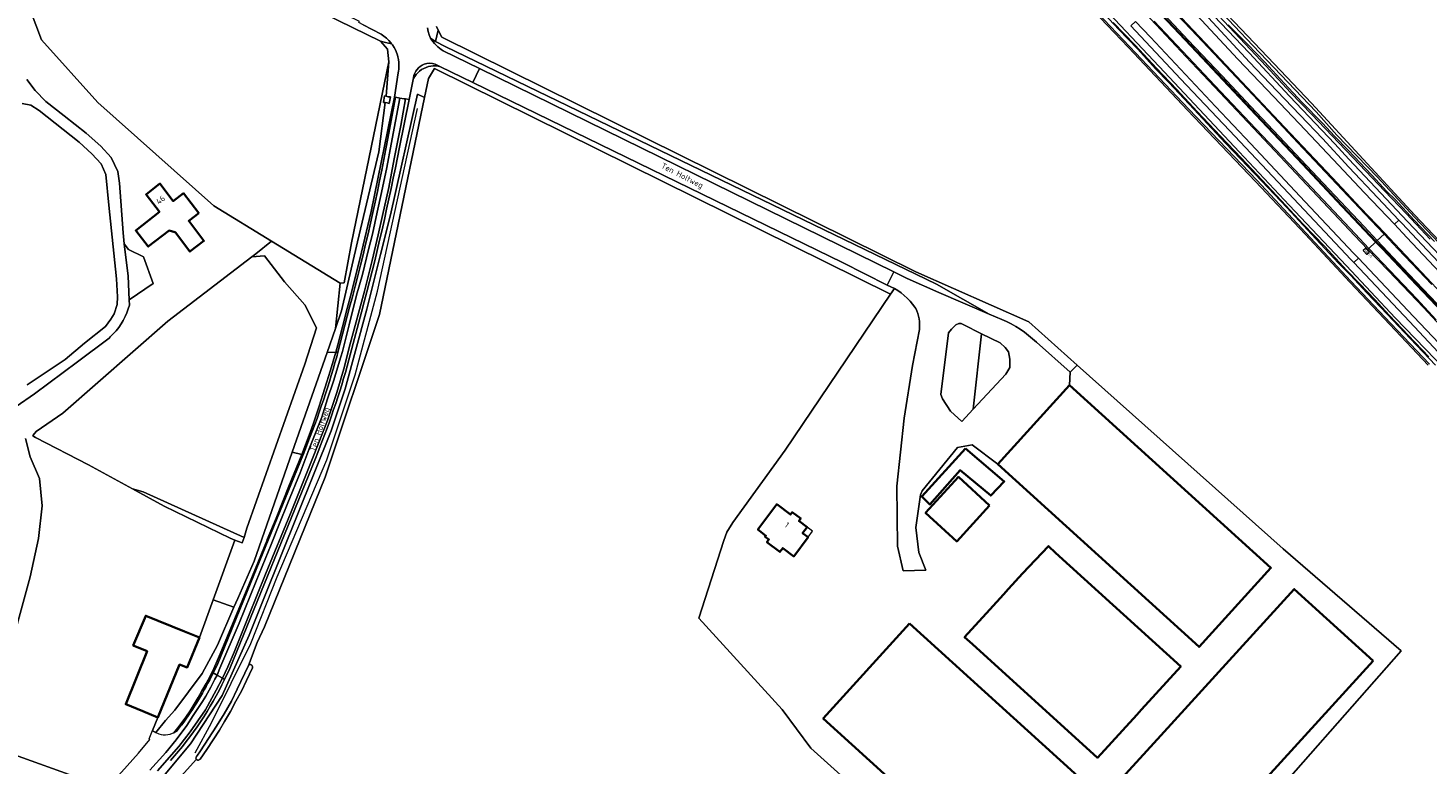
# Model space of a CAD drawing. Header units: metres. Extents: x 178952 to 185583, y 415201 to 419317.
# Tile 74 of 165: x 182564 to 182994, y 416449 to 416676. Entities that reach past the tile are written whole.
import ezdxf
from ezdxf.enums import TextEntityAlignment as Align

# ---------------------------------------------------------------- set-up
doc = ezdxf.new("R2010")
doc.units = ezdxf.units.M
for name, color, linetype, lineweight in [('B-WE-AM-AS_WEG-T18', 1, 'Continuous', 18), ('B-WE-VW-HECTOMETRERING-S', 7, 'Continuous', 25), ('B-XX-GR-BEPLANTING_CULTUUR_BOSPLANTSOEN-GV', 253, 'Continuous', 18), ('B-XX-GR-BOUWLAND-GV', 253, 'Continuous', 13), ('B-XX-GR-GRAS-GV', 253, 'Continuous', 13), ('B-XX-GR-HAAG-G', 253, 'GR-HAAG1', 13), ('B-XX-GR-HOUTOPSTAND_LOOF-GV', 253, 'Continuous', 13), ('B-XX-IE-TERREINAFSCHEIDING_KUNSTMATIG_HEKWERK_RASTER-G', 253, 'IE-TERREINAFSCHEIDING-KUNSTMATIG', 18), ('B-XX-OG-BEBOUWING-GV', 252, 'Continuous', 35), ('B-XX-OG-BEBOUWING-T18', 252, 'Continuous', 18), ('B-XX-OG-BEBOUWING_LAGE TRAFO-GV', 252, 'Continuous', 18), ('B-XX-OG-BEBOUWING_OPSLAGTANK-GV', 252, 'Continuous', 35), ('B-XX-OG-BEBOUWING_OVERBOUWING-GV', 252, 'Continuous', 18), ('B-XX-OG-TERREIN_CULTUURSCHEIDING-GV', 253, 'Continuous', 18), ('B-XX-OG-TERREIN_ERF-GV', 253, 'Continuous', 18), ('B-XX-OG-TOPOGRAFIE-T18', 253, 'Continuous', 18), ('B-XX-OG-WATER_GREPPEL-GV', 253, 'Continuous', 18), ('B-XX-OG-WATER_SLOOT-GV', 253, 'Continuous', 18), ('B-XX-OG-WEG-GV', 253, 'Continuous', 18), ('B-XX-VH-VERHARDING_ASFALT-GV', 251, 'Continuous', 18), ('B-XX-VH-VERHARDING_BETONSTRAATSTEEN-GV', 251, 'Continuous', 18), ('B-XX-VH-VERHARDING_HALFVERHARDING_GRIND-GV', 251, 'Continuous', 18), ('B-XX-VW-MARKERING-G', 253, 'Continuous', 18)]:
    doc.layers.add(name, color=color, linetype=linetype, lineweight=lineweight)
doc.styles.add('NLCS-ISO', font='NLCS-ISO.ttf')
doc.styles.add('NLCS-ISO-M-T18', font='NLCS-ISO.ttf', dxfattribs={"height": 1.8})
doc.styles.add('NLCS-ISO-M500-T18', font='NLCS-ISO.ttf', dxfattribs={"height": 0.9})
doc.linetypes.add('GR-HAAG1', pattern='A,6,[176,NLCS.SHX,S=0.125,R=0,X=0,Y=0],-2', length=8)
doc.linetypes.add('IE-TERREINAFSCHEIDING-KUNSTMATIG', pattern='A,4,[82,NLCS.SHX,S=0.75,R=90,X=0,Y=0],4,-2', length=10)

# ---------------------------------------------------------------- blocks, each defined once
blk = doc.blocks.new('SVW-HECTOMETERPAAL-SO')
at = {"lineweight": 18}
blk.add_lwpolyline([(-0.71, -0.52), (0.71, -0.52, 0.414214), (0.8, -0.44), (0.8, 0.44, 0.414214), (0.71, 0.52), (-0.71, 0.52, 0.414214), (-0.8, 0.44), (-0.8, -0.44, 0.414214)], format="xyb", close=True, dxfattribs=at)
at = {"lineweight": 18, "style": 'NLCS-ISO'}
blk.add_text('hm', height=0.9, dxfattribs=at).set_placement((0, 0), align=Align.MIDDLE_CENTER)

msp = doc.modelspace()

# ---------------------------------------------------------------- linework, layer by layer
at = {"layer": 'B-XX-GR-BEPLANTING_CULTUUR_BOSPLANTSOEN-GV'}
for points in [[(182644.88, 416545.076), (182655.557, 416575.658), (182658.163, 416583.123), (182659.597, 416597.014), (182638.464, 416609.952), (182633.701, 416606.077), (182632.404, 416605.084), (182636.281, 416605.472), (182642.499, 416597.402), (182648.717, 416590.391), (182652.288, 416583.247), (182648.717, 416572.134), (182630.857, 416521.599), (182630.063, 416518.821), (182629.479, 416517.155), (182627.208, 416517.902), (182620.546, 416499.594), (182626.948, 416497.304), (182628.127, 416500), (182633.159, 416511.505)], [(182856.814, 416581.444), (182851.106, 416584.271), (182850.476, 416584.629), (182849.746, 416584.627), (182848.871, 416584.187), (182847.504, 416582.881), (182846.631, 416581.712), (182844.282, 416562.741), (182844.779, 416561.417), (182847.213, 416557.639), (182850.735, 416554.492), (182854.184, 416558.213)]]:
    msp.add_lwpolyline(points, close=True, dxfattribs=at)
at = {"layer": 'B-XX-GR-BOUWLAND-GV'}
msp.add_lwpolyline([(182674.149, 416668.98), (182672.032, 416671.494), (182598.743, 416707.345), (182555.88, 416729.173), (182553.367, 416729.57), (182551.911, 416728.776), (182555.305, 416713.078), (182559.32, 416694.513), (182562.571, 416685.827), (182567.786, 416671.891), (182585.117, 416652.576), (182620.703, 416620.826), (182638.464, 416609.952), (182659.597, 416597.014), (182660.787, 416597.146), (182663.036, 416609.449), (182674.546, 416665.144)], close=True, dxfattribs=at)
at = {"layer": 'B-XX-GR-GRAS-GV'}
for points in [[(182648.717, 416572.134), (182652.288, 416583.247), (182648.717, 416590.391), (182642.499, 416597.402), (182636.281, 416605.472), (182632.404, 416605.084), (182606.597, 416585.327), (182574.369, 416557.053), (182566.167, 416551.365), (182565.241, 416550.306), (182565.107, 416550.038), (182565.94, 416549.593), (182582.216, 416541.13), (182595.737, 416533.715), (182598.975, 416532.844), (182630.063, 416518.821), (182630.857, 416521.599)], [(182598.975, 416532.844), (182595.737, 416533.715), (182605.493, 416528.364), (182625.722, 416518.518), (182627.208, 416517.902), (182629.479, 416517.155), (182630.063, 416518.821)]]:
    msp.add_lwpolyline(points, close=True, dxfattribs=at)
at = {"layer": 'B-XX-GR-HAAG-G', "ltscale": 0.2, "flags": 128}
msp.add_lwpolyline([(182615.058, 416452.475), (182620.068, 416461.748), (182632.13, 416486.159), (182640.212, 416506.694), (182655.503, 416542.67), (182664.161, 416568.784), (182671.085, 416594.616), (182683.409, 416650.763)], dxfattribs=at)
at = {"layer": 'B-XX-GR-HOUTOPSTAND_LOOF-GV'}
msp.add_lwpolyline([(182609.744, 416444.294), (182615.37, 416450.534), (182615.313, 416450.632), (182615.252, 416450.852), (182615.271, 416451.08), (182615.367, 416451.288), (182615.528, 416451.451), (182616.66, 416453.119), (182619.143, 416456.883), (182621.559, 416460.69), (182623.907, 416464.539), (182626.186, 416468.429), (182627.936, 416472.133), (182631.382, 416479.431), (182634.074, 416486.507), (182636.331, 416491.311), (182654.984, 416537.349), (182671.653, 416587.355), (182685.532, 416654.196), (182683.376, 416655.165), (182675.068, 416618.061), (182672.016, 416605.837), (182667.831, 416589.078), (182661.132, 416564.467), (182656.775, 416551.578), (182636.149, 416500), (182631.618, 416488.671), (182623.354, 416470.172), (182613.585, 416455.32), (182604.719, 416444.669)], dxfattribs=at)
msp.add_lwpolyline([(182654.884, 416564.671), (182656.584, 416570.216), (182658.207, 416575.783), (182655.557, 416575.658), (182644.88, 416545.076), (182647.762, 416544.36), (182650.069, 416550.256), (182651.256, 416553.655), (182653.108, 416559.15)], close=True, dxfattribs=at)
at = {"layer": 'B-XX-IE-TERREINAFSCHEIDING_KUNSTMATIG_HEKWERK_RASTER-G', "ltscale": 0.2, "flags": 128}
msp.add_lwpolyline([(182824.919, 416793.871), (182834.797, 416783.433), (182858.078, 416758.503), (182879.011, 416736.256), (182895.669, 416718.962), (182903.825, 416709.859), (182924.153, 416688.307), (182946.722, 416664.471), (182958.247, 416652.438), (182990.026, 416617.941), (183012.548, 416594.156), (183013.482, 416593.17), (183036.329, 416569.999), (183057.536, 416549.43), (183075.832, 416533.105), (183094.884, 416517.937), (183112.911, 416503.756), (183139.029, 416484.511), (183165.883, 416466.277), (183173.948, 416461.135)], dxfattribs=at)
at = {"layer": 'B-XX-OG-BEBOUWING-GV'}
for points in [[(182616.136, 416618.577), (182611.401, 416624.713), (182608.291, 416622.3), (182604.182, 416627.678), (182599.909, 416624.347), (182604.004, 416618.984), (182596.728, 416613.264), (182600.598, 416608.272), (182606.988, 416613.193), (182608.798, 416612.744), (182608.912, 416612.596), (182613.41, 416606.757), (182617.713, 416610.051), (182613.031, 416616.161)], [(182883.84, 416565.67), (182861.743, 416541.377), (182923.643, 416485.106), (182945.734, 416509.407)], [(182859.27, 416528.662), (182849.67, 416537.412), (182839.57, 416526.331), (182849.16, 416517.571)], [(182803.143, 416521.986), (182800.636, 416523.884), (182801.168, 416524.608), (182798.563, 416526.535), (182798.018, 416525.824), (182793.799, 416528.984), (182788.024, 416521.223), (182790.473, 416519.327), (182790.233, 416519.007), (182791.386, 416518.144), (182790.787, 416517.343), (182794.789, 416514.347), (182795.646, 416515.491), (182799.032, 416512.956), (182803.453, 416518.862), (182801.774, 416520.152)], [(182879.56, 416514.031), (182877.346, 416516.149), (182869.39, 416507.69), (182865.06, 416502.936), (182863.492, 416501.213), (182859.31, 416496.621), (182851.552, 416488.064), (182854.01, 416485.92), (182892.39, 416450.981), (182904.484, 416464.212), (182905.971, 416465.838), (182918.03, 416479.031)], [(182977.151, 416480.817), (182952.911, 416502.895), (182911.918, 416457.878), (182897.909, 416442.503), (182894.169, 416438.271), (182918.388, 416416.154), (182922.154, 416420.413), (182936.163, 416435.788)], [(182610.23, 416479.731), (182612.55, 416478.782), (182616.31, 416487.952), (182611.68, 416489.841), (182599.812, 416494.714), (182595.975, 416485.551), (182600.236, 416483.767), (182593.676, 416467.454), (182598.92, 416465.3), (182603.55, 416463.411)], [(182834.676, 416492.298), (182808.132, 416463.116), (182891.864, 416386.983), (182918.388, 416416.154), (182894.169, 416438.271), (182894.126, 416438.222)]]:
    msp.add_lwpolyline(points, close=True, dxfattribs=at)
at = {"layer": 'B-XX-OG-BEBOUWING_LAGE TRAFO-GV'}
msp.add_lwpolyline([(182675.039, 416654.323), (182674.378, 416654.365), (182673.698, 416654.531), (182673.217, 416654.649), (182672.873, 416652.658), (182673.45, 416652.591), (182674.053, 416652.522), (182674.699, 416652.335)], close=True, dxfattribs=at)
at = {"layer": 'B-XX-OG-BEBOUWING_OPSLAGTANK-GV'}
msp.add_lwpolyline([(182851.885, 416546.123), (182838.372, 416531.354), (182840.832, 416528.966), (182850.196, 416539.473), (182859.596, 416531.647), (182863.783, 416535.983)], close=True, dxfattribs=at)
at = {"layer": 'B-XX-OG-BEBOUWING_OVERBOUWING-GV'}
msp.add_lwpolyline([(182804.847, 416520.677), (182803.143, 416521.986), (182801.774, 416520.152), (182803.453, 416518.862)], close=True, dxfattribs=at)
at = {"layer": 'B-XX-OG-TERREIN_CULTUURSCHEIDING-GV'}
for points in [[(182994.093, 416571.807), (182982.278, 416584.272), (182969.974, 416597.323), (182956.239, 416612.063), (182941.041, 416628.336), (182920.143, 416650.265), (182901.934, 416669.525), (182882.407, 416690.172)], [(182924.153, 416688.307), (182946.722, 416664.471), (182958.247, 416652.438), (182990.026, 416617.941), (183012.548, 416594.156)], [(182689.199, 416675.97), (182689.722, 416674.918), (182690.835, 416672.683), (182753.541, 416641.595), (182836.605, 416600.528), (182871.265, 416585.106), (182886.194, 416571.772), (182949.465, 416515.256), (182985.776, 416483.891), (182890.879, 416375.978), (182804.281, 416453.994), (182795.516, 416465.862), (182769.874, 416493.973), (182777.545, 416517.87), (182778.417, 416520.457), (182780.282, 416523.394), (182796.363, 416545.681), (182828.793, 416593.63), (182688.575, 416663.129), (182686.734, 416659.983), (182685.532, 416654.196), (182671.653, 416587.355), (182654.984, 416537.349), (182636.331, 416491.311), (182634.074, 416486.507), (182631.382, 416479.431), (182631.539, 416479.562), (182631.763, 416479.654), (182632.005, 416479.668), (182632.238, 416479.604), (182632.438, 416479.467), (182632.583, 416479.273), (182632.658, 416479.043), (182632.654, 416478.801), (182632.608, 416478.648), (182631.708, 416476.67), (182630.797, 416474.737), (182629.216, 416471.533), (182627.563, 416468.365), (182625.84, 416465.234), (182624.047, 416462.143), (182622.455, 416459.524), (182620.535, 416456.51), (182618.548, 416453.54), (182616.496, 416450.615), (182616.449, 416450.537), (182616.288, 416450.375), (182616.081, 416450.277), (182615.853, 416450.257), (182615.739, 416450.276), (182615.532, 416450.372), (182615.37, 416450.534), (182609.744, 416444.294)], [(182690.835, 416672.683), (182689.722, 416674.918), (182688.863, 416671.36), (182691.902, 416669.887), (182842.946, 416596.679), (182859.151, 416587.514), (182863.014, 416585.87)], [(182873.652, 416578.845), (182884.051, 416569.68), (182886.194, 416571.772), (182871.265, 416585.106), (182836.605, 416600.528), (182753.541, 416641.595), (182690.835, 416672.683)], [(182555.225, 416473.504), (182564.234, 416506.643), (182566.88, 416518.417), (182567.938, 416528.471), (182567.145, 416536.938), (182564.234, 416543.552), (182562.863, 416549.24)], [(182587.906, 416441.638), (182550.253, 416455.213)]]:
    msp.add_lwpolyline(points, dxfattribs=at)
for points in [[(182671.524, 416637.485), (182673.45, 416652.591), (182672.873, 416652.658), (182673.217, 416654.649), (182673.698, 416654.531), (182674.546, 416665.144), (182663.036, 416609.449), (182660.787, 416597.146), (182659.597, 416597.014), (182658.163, 416583.123), (182660.031, 416588.474), (182664.87, 416609.713)], [(182864.199, 416569.018), (182865.486, 416571.098), (182865.502, 416573.692), (182865.014, 416575.948), (182863.99, 416577.259), (182862.482, 416578.637), (182856.814, 416581.444), (182854.184, 416558.213)], [(182621.865, 416485.685), (182626.948, 416497.304), (182620.546, 416499.594), (182616.31, 416487.952), (182612.55, 416478.782), (182610.23, 416479.731), (182603.55, 416463.411), (182601.889, 416459.353), (182602.919, 416458.821), (182605.865, 416462.467), (182608.767, 416465.598), (182617.178, 416476.889)]]:
    msp.add_lwpolyline(points, close=True, dxfattribs=at)
msp.add_lwpolyline([(182863.014, 416585.87, -0.0920069), (182873.652, 416578.845)], format="xyb", dxfattribs=at)
at = {"layer": 'B-XX-OG-TERREIN_ERF-GV'}
for points in [[(182550.253, 416455.213), (182587.906, 416441.638), (182597.601, 416452.363), (182601.065, 416456.569), (182600.833, 416456.773), (182601.889, 416459.353), (182603.55, 416463.411), (182598.92, 416465.3), (182593.676, 416467.454), (182600.236, 416483.767), (182595.975, 416485.551), (182599.812, 416494.714), (182611.68, 416489.841), (182616.31, 416487.952), (182620.546, 416499.594), (182627.208, 416517.902), (182625.722, 416518.518), (182605.493, 416528.364), (182595.737, 416533.715), (182582.216, 416541.13), (182565.94, 416549.593), (182565.107, 416550.038), (182565.241, 416550.306), (182566.167, 416551.365), (182574.369, 416557.053), (182606.597, 416585.327), (182632.404, 416605.084), (182633.701, 416606.077), (182638.464, 416609.952), (182620.703, 416620.826), (182585.117, 416652.576), (182567.786, 416671.891), (182562.571, 416685.827)], [(182563.27, 416659.722), (182565.79, 416656.311), (182569.12, 416652.952), (182574.7, 416648.491), (182581.51, 416643.22), (182586.05, 416639.211), (182589.23, 416635.72), (182591.21, 416631.372), (182591.78, 416627.771), (182592.825, 416612.496), (182593.225, 416609.112), (182594.507, 416607.431), (182599.074, 416605.157), (182602.093, 416596.954), (182594.73, 416591.927), (182594.806, 416590.289), (182594.45, 416589.113), (182594.003, 416587.904), (182593.482, 416586.726), (182592.888, 416585.582), (182592.225, 416584.477), (182591.494, 416583.415), (182590.699, 416582.4), (182589.843, 416581.437), (182588.876, 416580.481), (182588.528, 416580.136), (182578.851, 416572.85), (182565.573, 416562.965), (182559.948, 416559.116)], [(182563.381, 416565.724), (182575.004, 416573.517), (182581.002, 416578.532), (182587.427, 416583.71), (182589.085, 416585.992), (182590.064, 416587.629), (182591.022, 416590.483), (182591.121, 416592.824), (182590.844, 416598.325), (182588.475, 416621.077), (182587.54, 416630.501), (182586.07, 416633.762), (182583.21, 416636.812), (182579.37, 416640.41), (182567, 416650.2), (182564.52, 416651.751), (182561.83, 416652.29)], [(182836.56, 416589.25), (182836.317, 416589.612), (182835.587, 416590.602), (182834.795, 416591.542), (182833.943, 416592.429), (182833.035, 416593.259), (182832.075, 416594.027), (182831.067, 416594.732), (182830.016, 416595.37), (182828.793, 416593.63), (182796.363, 416545.681), (182780.282, 416523.394), (182778.417, 416520.457), (182777.545, 416517.87), (182769.874, 416493.973), (182795.516, 416465.862), (182804.281, 416453.994), (182890.879, 416375.978), (182985.776, 416483.891)], [(182985.776, 416483.891), (182949.465, 416515.256), (182886.194, 416571.772), (182884.051, 416569.68), (182883.84, 416565.67), (182945.734, 416509.407), (182923.643, 416485.106), (182861.743, 416541.377), (182853.88, 416547.26), (182849.349, 416546.466), (182838.487, 416533.13), (182837.974, 416531.86), (182836.548, 416521.841), (182837.475, 416514.129), (182839.699, 416508.699), (182832.637, 416508.548), (182830.89, 416516.101), (182830.781, 416534.594), (182832.991, 416555.518), (182835.515, 416571.682), (182837.696, 416582.73)], [(182562.863, 416549.24), (182564.234, 416543.552), (182567.145, 416536.938), (182567.938, 416528.471), (182566.88, 416518.417), (182564.234, 416506.643), (182555.225, 416473.504)]]:
    msp.add_lwpolyline(points, dxfattribs=at)
for points in [[(182596.728, 416613.264), (182604.004, 416618.984), (182599.909, 416624.347), (182604.182, 416627.678), (182608.291, 416622.3), (182611.401, 416624.713), (182616.136, 416618.577), (182613.031, 416616.161), (182617.713, 416610.051), (182613.41, 416606.757), (182608.912, 416612.596), (182608.798, 416612.744), (182606.988, 416613.193), (182600.598, 416608.272)], [(182851.885, 416546.123), (182863.783, 416535.983), (182859.596, 416531.647), (182850.196, 416539.473), (182840.832, 416528.966), (182838.372, 416531.354)], [(182859.27, 416528.662), (182849.16, 416517.571), (182839.57, 416526.331), (182849.67, 416537.412)], [(182803.453, 416518.862), (182799.032, 416512.956), (182795.646, 416515.491), (182794.789, 416514.347), (182790.787, 416517.343), (182791.386, 416518.144), (182790.233, 416519.007), (182790.473, 416519.327), (182788.024, 416521.223), (182793.799, 416528.984), (182798.018, 416525.824), (182798.563, 416526.535), (182801.168, 416524.608), (182800.636, 416523.884), (182803.143, 416521.986), (182801.774, 416520.152)], [(182879.56, 416514.031), (182918.03, 416479.031), (182905.971, 416465.838), (182904.484, 416464.212), (182892.39, 416450.981), (182854.01, 416485.92), (182851.552, 416488.064), (182859.31, 416496.621), (182863.492, 416501.213), (182865.06, 416502.936), (182869.39, 416507.69), (182877.346, 416516.149)], [(182918.388, 416416.154), (182891.864, 416386.983), (182808.132, 416463.116), (182834.676, 416492.298), (182894.126, 416438.222), (182894.169, 416438.271), (182897.909, 416442.503), (182911.918, 416457.878), (182952.911, 416502.895), (182977.151, 416480.817), (182936.163, 416435.788), (182922.154, 416420.413)]]:
    msp.add_lwpolyline(points, close=True, dxfattribs=at)
msp.add_lwpolyline([(182837.696, 416582.73, 0.1300678), (182836.56, 416589.25)], format="xyb", dxfattribs=at)
at = {"layer": 'B-XX-OG-WATER_GREPPEL-GV'}
msp.add_lwpolyline([(182625.84, 416465.234), (182627.563, 416468.365), (182629.216, 416471.533), (182630.797, 416474.737), (182631.708, 416476.67), (182632.608, 416478.648), (182632.654, 416478.801), (182632.658, 416479.043), (182632.583, 416479.273), (182632.438, 416479.467), (182632.238, 416479.604), (182632.005, 416479.668), (182631.763, 416479.654), (182631.539, 416479.562), (182631.382, 416479.431), (182627.936, 416472.133), (182626.186, 416468.429), (182623.907, 416464.539), (182621.559, 416460.69), (182619.143, 416456.883), (182616.66, 416453.119), (182615.528, 416451.451), (182615.367, 416451.288), (182615.271, 416451.08), (182615.252, 416450.852), (182615.313, 416450.632), (182615.37, 416450.534), (182615.532, 416450.372), (182615.739, 416450.276), (182615.853, 416450.257), (182616.081, 416450.277), (182616.288, 416450.375), (182616.449, 416450.537), (182616.496, 416450.615), (182618.548, 416453.54), (182620.535, 416456.51), (182622.455, 416459.524), (182624.047, 416462.143)], close=True, dxfattribs=at)
at = {"layer": 'B-XX-OG-WATER_SLOOT-GV'}
for points in [[(183006.765, 416599.509), (182989.904, 416617.34), (182978.432, 416629.743), (182966.033, 416642.519), (182959.608, 416649.727), (182940.157, 416670.202), (182923.324, 416688.147), (182904.168, 416708.362), (182901.729, 416710.654), (182901.024, 416710.727), (182900.635, 416710.417), (182900.361, 416709.599), (182900.339, 416709.148), (182905.718, 416703.146), (182921.715, 416686.187), (182939.011, 416667.935), (182951.413, 416654.602), (182965.443, 416639.899), (182969.681, 416635.141), (182987.715, 416615.983), (183005.439, 416597.316)], [(182882.769, 416690.516), (182902.297, 416669.869), (182920.506, 416650.609), (182941.405, 416628.679), (182956.604, 416612.404), (182970.339, 416597.665), (182982.641, 416584.616), (182994.456, 416572.152)], [(183002.411, 416567.271), (182983.949, 416586.358), (182968.973, 416602.334), (182951.385, 416621.066), (182936.029, 416637.466), (182913.018, 416661.942), (182890.989, 416685.449)], [(182996.351, 416571.793), (182988.662, 416579.95), (182981.513, 416587.508), (182975.278, 416594.103), (182970.201, 416599.449), (182966.547, 416603.181), (182958.206, 416612.076), (182950.629, 416620.269), (182942.802, 416628.499), (182936.436, 416635.247), (182931.826, 416640.135), (182924.799, 416647.574), (182920.612, 416652.065), (182914.4, 416658.754), (182910.254, 416663.022), (182904.761, 416669.157), (182899.024, 416675.07), (182892.989, 416681.541)], [(182892.989, 416681.541), (182899.024, 416675.07), (182904.761, 416669.157), (182910.254, 416663.022), (182914.4, 416658.754), (182920.612, 416652.065), (182924.799, 416647.574), (182931.826, 416640.135), (182936.436, 416635.247), (182942.802, 416628.499), (182950.629, 416620.269), (182958.206, 416612.076), (182966.547, 416603.181), (182970.201, 416599.449), (182975.278, 416594.103), (182981.513, 416587.508), (182988.662, 416579.95), (182996.351, 416571.793)], [(182994.713, 416610.579), (182987.446, 416618.345), (182980.653, 416625.454), (182972.995, 416633.543), (182966.579, 416640.254), (182958.345, 416648.942), (182951.751, 416655.675), (182944.276, 416663.821), (182936.174, 416672.452), (182927.941, 416681.102)], [(182927.941, 416681.102), (182936.174, 416672.452), (182944.276, 416663.821), (182951.751, 416655.675), (182958.345, 416648.942), (182966.579, 416640.254), (182972.995, 416633.543), (182980.653, 416625.454), (182987.446, 416618.345), (182994.713, 416610.579)], [(182897.216, 416677.221), (182903.999, 416670.221), (182910.612, 416663.143), (182916.771, 416656.617), (182923.06, 416649.882), (182930.283, 416642.259), (182936.589, 416635.545), (182943.013, 416628.679), (182948.884, 416622.476), (182955.644, 416615.213), (182962.193, 416608.403), (182969.081, 416600.946), (182973.113, 416596.87), (182977.663, 416592.035), (182982.203, 416587.076), (182987.952, 416581.078), (182994.333, 416574.366)], [(182994.333, 416574.366), (182987.952, 416581.078), (182982.203, 416587.076), (182977.663, 416592.035), (182973.113, 416596.87), (182969.081, 416600.946), (182962.193, 416608.403), (182955.644, 416615.213), (182948.884, 416622.476), (182943.013, 416628.679), (182936.589, 416635.545), (182930.283, 416642.259), (182923.06, 416649.882), (182916.771, 416656.617), (182910.612, 416663.143), (182903.999, 416670.221), (182897.216, 416677.221)], [(182932.615, 416676.556), (182938.637, 416670.514), (182943.769, 416665.184), (182949.857, 416658.528), (182955.366, 416652.64), (182961.584, 416646.238), (182965.321, 416642.253), (182969.449, 416637.916), (182976.739, 416630.23), (182981.43, 416625.27), (182983.955, 416622.737), (182989.769, 416616.46), (182996.079, 416609.86)], [(182996.079, 416609.86), (182989.769, 416616.46), (182983.955, 416622.737), (182981.43, 416625.27), (182976.739, 416630.23), (182969.449, 416637.916), (182965.321, 416642.253), (182961.584, 416646.238), (182955.366, 416652.64), (182949.857, 416658.528), (182943.769, 416665.184), (182938.637, 416670.514), (182932.615, 416676.556)]]:
    msp.add_lwpolyline(points, dxfattribs=at)
at = {"layer": 'B-XX-OG-WEG-GV'}
for points in [[(182555.88, 416729.173), (182598.743, 416707.345), (182672.032, 416671.494), (182673.574, 416671.124), (182675.419, 416670.681), (182675.215, 416670.942), (182674.551, 416671.708), (182673.828, 416672.419), (182673.052, 416673.071), (182672.227, 416673.66), (182666.643, 416676.565), (182665.336, 416677.196), (182665.547, 416677.547), (182645.72, 416687.312), (182584.227, 416717.867), (182581.6, 416719.172), (182580.508, 416719.728), (182551.928, 416734.289)], [(183005.439, 416597.316), (182987.715, 416615.983), (182969.681, 416635.141), (182965.443, 416639.899), (182951.413, 416654.602), (182939.011, 416667.935), (182921.715, 416686.187), (182905.718, 416703.146), (182900.339, 416709.148), (182900.361, 416709.599), (182900.635, 416710.417), (182901.024, 416710.727), (182901.729, 416710.654), (182904.168, 416708.362), (182923.324, 416688.147), (182940.157, 416670.202), (182959.608, 416649.727), (182966.033, 416642.519), (182978.432, 416629.743), (182989.904, 416617.34), (183006.765, 416599.509)], [(182882.407, 416690.172), (182901.934, 416669.525), (182920.143, 416650.265), (182941.041, 416628.336), (182956.239, 416612.063), (182969.974, 416597.323), (182982.278, 416584.272), (182994.093, 416571.807)], [(182994.456, 416572.152), (182982.641, 416584.616), (182970.339, 416597.665), (182956.604, 416612.404), (182941.405, 416628.679), (182920.506, 416650.609), (182902.297, 416669.869), (182882.769, 416690.516)], [(183012.548, 416594.156), (182990.026, 416617.941), (182958.247, 416652.438), (182946.722, 416664.471), (182924.153, 416688.307)], [(182890.989, 416685.449), (182913.018, 416661.942), (182936.029, 416637.466), (182951.385, 416621.066), (182968.973, 416602.334), (182983.949, 416586.358), (183002.411, 416567.271)], [(182914.588, 416682.542), (182925.561, 416670.983), (182933.657, 416662.401), (182943.288, 416652.12), (182949.879, 416645.073), (182964.703, 416629.412), (182973.327, 416620.244), (182980.785, 416612.379), (182983.864, 416609.133), (182993.701, 416598.704), (183002.515, 416589.285)], [(182925.288, 416679.968), (182939.207, 416665.036), (182947.6, 416656.189), (182954.76, 416648.74), (182961.61, 416641.503), (182969.693, 416632.709), (182978.653, 416623.279), (182985.105, 416616.457), (182986.038, 416615.471), (182993.756, 416607.17), (183000.97, 416599.585)], [(182686.417, 416675.608), (182686.654, 416674.508), (182686.968, 416673.428), (182687.359, 416672.373), (182688.863, 416671.36), (182689.722, 416674.918), (182689.199, 416675.97)], [(183003.133, 416569.481), (182988.401, 416585.222), (182971.202, 416603.338), (182970.266, 416604.323), (182951.13, 416624.71), (182932.996, 416644.018), (182917.953, 416659.952), (182902.694, 416676.183)], [(182904.119, 416677.528), (182908.69, 416672.674), (182928.679, 416651.439), (182939.547, 416639.865), (182954.651, 416623.833), (182971.133, 416606.302), (182972.647, 416604.701), (182989.576, 416586.803), (183005.375, 416570.107)], [(183003.086, 416578.258), (182992.722, 416589.392), (182981.754, 416600.916), (182975.538, 416607.429), (182971.472, 416611.691), (182963.347, 416620.36), (182950.195, 416634.276), (182942.03, 416642.948), (182930.056, 416655.71), (182919.579, 416666.799), (182910.368, 416676.635)], [(183001.063, 416596.761), (182987.519, 416611.093), (182983.705, 416615.134), (182974.555, 416624.829), (182966.495, 416633.353), (182956.255, 416644.213), (182946.617, 416654.394), (182935.567, 416665.99), (182924.414, 416677.976)], [(182677.115, 416667.564), (182677.051, 416667.732), (182676.656, 416668.645), (182676.188, 416669.522), (182675.652, 416670.359), (182675.419, 416670.681), (182673.574, 416671.124), (182672.032, 416671.494), (182674.149, 416668.98), (182674.546, 416665.144), (182673.698, 416654.531), (182674.378, 416654.365), (182675.039, 416654.323), (182674.699, 416652.335), (182674.053, 416652.522), (182673.45, 416652.591), (182671.524, 416637.485), (182664.87, 416609.713), (182660.031, 416588.474), (182658.163, 416583.123), (182655.557, 416575.658), (182658.207, 416575.783), (182658.835, 416578.016), (182660.35, 416583.614), (182661.788, 416589.232), (182663.034, 416594.171), (182666.112, 416606.595), (182669.112, 416619.039)], [(182691.902, 416669.887), (182688.863, 416671.36), (182687.359, 416672.373)], [(182691.205, 416668.542), (182702.405, 416663.041), (182829.791, 416600.477), (182833.908, 416598.455), (182843.599, 416594.132), (182859.151, 416587.514), (182842.946, 416596.679), (182691.902, 416669.887)], [(182631.618, 416488.671), (182636.149, 416500), (182656.775, 416551.578), (182661.132, 416564.467), (182667.831, 416589.078), (182672.016, 416605.837), (182675.068, 416618.061), (182683.376, 416655.165), (182685.532, 416654.196), (182686.734, 416659.983), (182688.575, 416663.129), (182828.793, 416593.63), (182830.016, 416595.37), (182828.929, 416595.936), (182827.804, 416596.432), (182813.981, 416603.363), (182700.327, 416658.819), (182690.451, 416663.638), (182689.711, 416663.799), (182688.958, 416663.882), (182688.2, 416663.885), (182687.447, 416663.808), (182686.705, 416663.652), (182685.984, 416663.419), (182685.292, 416663.111), (182684.636, 416662.732), (182684.024, 416662.286), (182683.462, 416661.777), (182682.957, 416661.213), (182682.514, 416660.598), (182682.138, 416659.94), (182682.028, 416659.712), (182680.767, 416653.511), (182677.8, 416638.925)], [(182669.112, 416619.039), (182676.318, 416654.303), (182677.427, 416661.721)], [(182666.151, 416588.085), (182662.301, 416573.425)], [(182651.962, 416543.113), (182625.621, 416478.437), (182624.078, 416475.096)], [(182600.542, 416240.967), (182599.678, 416243.648), (182598.281, 416246.281), (182589.687, 416266.062), (182583.953, 416278.75), (182577.562, 416293.5), (182575.645, 416298.989), (182572.421, 416308.218), (182569.562, 416320.562), (182568.796, 416330.218), (182569.062, 416340.156), (182569.421, 416354.687), (182571.348, 416387.15), (182574.265, 416401.22), (182578.963, 416412.242), (182590.244, 416428.896), (182594.191, 416433.242), (182595.903, 416435.105), (182597.071, 416436.377), (182601.679, 416441.356), (182604.719, 416444.669), (182613.585, 416455.32), (182623.354, 416470.172), (182631.618, 416488.671)]]:
    msp.add_lwpolyline(points, dxfattribs=at)
for points in [[(182687.359, 416672.373, 0.1006902), (182691.205, 416668.542)], [(182677.626, 416664.069, 0.068946), (182677.115, 416667.564)], [(182677.427, 416661.721, 0.0464498), (182677.626, 416664.069)], [(182677.8, 416638.925, -0.0187435), (182666.151, 416588.085)], [(182662.301, 416573.425, -0.0295336), (182651.962, 416543.113)], [(182624.078, 416475.096, -0.0695997), (182607.45, 416450.185)]]:
    msp.add_lwpolyline(points, format="xyb", dxfattribs=at)
msp.add_lwpolyline([(182615.936, 416469.515), (182617.077, 416471.62), (182618.364, 416473.853), (182619.58, 416476.125), (182620.725, 416478.433), (182621.799, 416480.775), (182622.718, 416482.951), (182631.744, 416504.719), (182636.993, 416517.781), (182637.147, 416518.188), (182639.87, 416524.759), (182643.853, 416534.545), (182647.762, 416544.36), (182644.88, 416545.076), (182633.159, 416511.505), (182628.127, 416500), (182626.948, 416497.304), (182621.865, 416485.685), (182617.178, 416476.889), (182608.767, 416465.598), (182605.865, 416462.467), (182602.919, 416458.821), (182603.812, 416458.369), (182604.507, 416458.197), (182605.218, 416458.103), (182605.934, 416458.089), (182606.647, 416458.155), (182607.349, 416458.3), (182608.03, 416458.523), (182608.456, 416458.707), (182609.692, 416460.224), (182610.686, 416461.509), (182612.098, 416463.444), (182613.445, 416465.424), (182614.724, 416467.449)], close=True, dxfattribs=at)
at = {"layer": 'B-XX-VH-VERHARDING_ASFALT-GV'}
for points in [[(182916.521, 416689.234), (182915.138, 416687.928), (182924.414, 416677.976), (182935.567, 416665.99), (182946.617, 416654.394), (182956.255, 416644.213), (182966.495, 416633.353), (182974.555, 416624.829), (182983.705, 416615.134), (182985.105, 416616.457), (182978.653, 416623.279), (182969.693, 416632.709), (182961.61, 416641.503), (182954.76, 416648.74), (182947.6, 416656.189), (182939.207, 416665.036), (182925.288, 416679.968), (182917.953, 416687.716)], [(182912.16, 416685.117), (182911.931, 416684.901), (182909.85, 416682.937), (182909.555, 416682.659), (182910.49, 416681.663), (182923.069, 416668.332), (182931.229, 416659.685), (182942.998, 416647.198), (182955.707, 416633.718), (182966.151, 416622.602), (182978.144, 416609.888), (182978.436, 416610.163), (182980.526, 416612.135), (182980.785, 416612.379), (182973.327, 416620.244), (182964.703, 416629.412), (182949.879, 416645.073), (182943.288, 416652.12), (182933.657, 416662.401), (182925.561, 416670.983), (182914.588, 416682.542)], [(182909.555, 416682.659), (182909.337, 416682.453), (182907.222, 416680.457), (182906.968, 416680.217), (182910.368, 416676.635), (182919.579, 416666.799), (182930.056, 416655.71), (182942.03, 416642.948), (182950.195, 416634.276), (182963.347, 416620.36), (182971.472, 416611.691), (182975.538, 416607.429), (182975.839, 416607.713), (182977.926, 416609.682), (182978.144, 416609.888), (182966.151, 416622.602), (182955.707, 416633.718), (182942.998, 416647.198), (182931.229, 416659.685), (182923.069, 416668.332), (182910.49, 416681.663)], [(182904.119, 416677.528), (182902.694, 416676.183), (182917.953, 416659.952), (182932.996, 416644.018), (182951.13, 416624.71), (182970.266, 416604.323), (182971.202, 416603.338), (182972.647, 416604.701), (182971.133, 416606.302), (182954.651, 416623.833), (182939.547, 416639.865), (182928.679, 416651.439), (182908.69, 416672.674)], [(182702.405, 416663.041), (182700.327, 416658.819), (182813.981, 416603.363), (182827.804, 416596.432), (182829.791, 416600.477)], [(182644.284, 416526.136), (182651.333, 416543.571), (182655.66, 416554.762), (182658.566, 416563.417), (182660.73, 416570.713), (182662.709, 416578.38), (182667.037, 416594.578), (182669.448, 416604.038), (182671.303, 416611.89), (182672.601, 416617.887), (182674.518, 416626.481), (182676.187, 416635.26), (182678.227, 416645.524), (182679.643, 416653.708), (182679.288, 416653.77), (182677.966, 416654.002), (182675.314, 416639.816), (182673.892, 416632.644), (182672.284, 416624.978), (182670.986, 416618.857), (182669.502, 416612.118), (182668.265, 416607.357), (182666.411, 416599.691), (182664.618, 416593.322), (182662.33, 416584.172), (182660.352, 416576.011), (182659.837, 416574.317), (182657.569, 416566.86), (182655.653, 416561.42), (182653.983, 416555.793), (182650.026, 416546.087), (182647.306, 416538.667), (182643.535, 416529.455), (182640.965, 416523.092), (182638.341, 416516.595), (182633.766, 416505.343), (182628.573, 416492.421), (182622.637, 416478.571), (182621.742, 416476.422), (182623.362, 416475.51), (182625.056, 416478.962), (182626.973, 416483.475), (182631.548, 416494.789), (182636.68, 416507.464)], [(183008.94, 416591.114), (183007.286, 416592.852), (183000.97, 416599.585), (182993.756, 416607.17), (182986.038, 416615.471), (182985.105, 416616.457), (182983.705, 416615.134), (182987.519, 416611.093), (183001.063, 416596.761), (183010.263, 416586.951), (183019.618, 416577.061), (183029.87, 416566.682), (183043.544, 416553.402), (183053.336, 416544.21), (183054.596, 416545.595), (183050.73, 416549.223), (183043.301, 416556.215), (183036.012, 416563.325), (183028.179, 416571.142), (183021.477, 416578.025), (183013.886, 416585.913)], [(182980.785, 416612.379), (182980.526, 416612.135), (182978.436, 416610.163), (182978.144, 416609.888), (182980.221, 416607.686), (182990.639, 416596.679), (182998.768, 416588.095), (183010.971, 416575.149), (183020.125, 416565.768), (183031.886, 416554.049), (183046.132, 416540.484), (183048.231, 416538.597), (183048.463, 416538.852), (183050.4, 416540.982), (183050.622, 416541.226), (183050.16, 416541.647), (183047.095, 416544.418), (183041.885, 416549.402), (183029.597, 416561.34), (183021.648, 416569.371), (183011.365, 416579.888), (183002.515, 416589.285), (182993.701, 416598.704), (182983.864, 416609.133)], [(182978.144, 416609.888), (182977.926, 416609.682), (182975.839, 416607.713), (182975.538, 416607.429), (182981.754, 416600.916), (182992.722, 416589.392), (183003.086, 416578.258), (183014.43, 416566.529), (183026.026, 416554.775), (183035.71, 416545.286), (183045.828, 416535.955), (183046.069, 416536.219), (183048.029, 416538.375), (183048.231, 416538.597), (183046.132, 416540.484), (183031.886, 416554.049), (183020.125, 416565.768), (183010.971, 416575.149), (182998.768, 416588.095), (182990.639, 416596.679), (182980.221, 416607.686)], [(182972.647, 416604.701), (182971.202, 416603.338), (182988.401, 416585.222), (183003.133, 416569.481), (183013.959, 416558.381), (183025.431, 416547.025), (183034.889, 416537.999), (183041.818, 416531.545), (183043.189, 416533.053), (183034.134, 416541.44), (183022.548, 416552.695), (183005.375, 416570.107), (182989.576, 416586.803)]]:
    msp.add_lwpolyline(points, close=True, dxfattribs=at)
for points in [[(182559.948, 416559.116), (182565.573, 416562.965), (182578.851, 416572.85), (182588.528, 416580.136), (182588.876, 416580.481), (182589.843, 416581.437), (182590.699, 416582.4), (182591.494, 416583.415), (182592.225, 416584.477), (182592.888, 416585.582), (182593.482, 416586.726), (182594.003, 416587.904), (182594.45, 416589.113), (182594.806, 416590.289), (182594.73, 416591.927), (182594.392, 416599.229), (182593.225, 416609.112), (182592.825, 416612.496), (182591.78, 416627.771), (182591.21, 416631.372), (182589.23, 416635.72), (182586.05, 416639.211), (182581.51, 416643.22), (182574.7, 416648.491), (182569.12, 416652.952), (182565.79, 416656.311), (182563.27, 416659.722)], [(182640.965, 416523.092), (182643.535, 416529.455), (182647.306, 416538.667), (182650.026, 416546.087), (182653.983, 416555.793), (182655.653, 416561.42), (182657.569, 416566.86), (182659.837, 416574.317), (182660.352, 416576.011), (182662.33, 416584.172), (182664.618, 416593.322), (182666.411, 416599.691), (182668.265, 416607.357), (182669.502, 416612.118), (182670.986, 416618.857), (182672.284, 416624.978), (182673.892, 416632.644), (182675.314, 416639.816), (182677.966, 416654.002), (182676.615, 416654.238), (182674.259, 416641.594)], [(182561.83, 416652.29), (182564.52, 416651.751), (182567, 416650.2), (182579.37, 416640.41), (182583.21, 416636.812), (182586.07, 416633.762), (182587.54, 416630.501), (182588.475, 416621.077), (182590.844, 416598.325), (182591.121, 416592.824), (182591.022, 416590.483), (182590.064, 416587.629), (182589.085, 416585.992), (182587.427, 416583.71), (182581.002, 416578.532), (182575.004, 416573.517), (182563.381, 416565.724)], [(182677.8, 416638.925), (182680.767, 416653.511), (182679.643, 416653.708), (182678.227, 416645.524), (182676.187, 416635.26), (182674.518, 416626.481), (182672.601, 416617.887), (182671.303, 416611.89), (182669.448, 416604.038), (182667.037, 416594.578), (182662.709, 416578.38), (182660.73, 416570.713), (182658.566, 416563.417), (182655.66, 416554.762), (182651.333, 416543.571), (182644.284, 416526.136), (182636.68, 416507.464), (182631.548, 416494.789), (182626.973, 416483.475), (182625.056, 416478.962), (182623.362, 416475.51), (182624.078, 416475.096), (182625.621, 416478.437), (182651.962, 416543.113)], [(182662.494, 416589.647), (182658.899, 416575.816), (182658.532, 416574.404)], [(182662.301, 416573.425), (182666.151, 416588.085)], [(182648.223, 416544.245), (182648.133, 416544.022), (182632.132, 416504.931), (182621.737, 416479.533), (182620.568, 416477.083), (182621.742, 416476.422), (182622.637, 416478.571), (182628.573, 416492.421), (182633.766, 416505.343), (182638.341, 416516.595), (182640.965, 416523.092)], [(182601.121, 416447.163), (182605.944, 416452.604), (182609.159, 416456.561), (182612.498, 416460.889), (182614.414, 416463.98), (182616.269, 416466.763), (182617.228, 416468.275), (182618.309, 416469.978), (182619.793, 416472.698), (182621.079, 416475.156), (182621.742, 416476.422), (182620.568, 416477.083)], [(182603.401, 416446.966), (182609.955, 416454.447), (182613.479, 416459.023), (182618.178, 416465.762), (182621.455, 416471.759), (182623.362, 416475.51), (182621.742, 416476.422), (182621.079, 416475.156), (182619.793, 416472.698), (182618.309, 416469.978), (182617.228, 416468.275), (182616.269, 416466.763), (182614.414, 416463.98), (182612.498, 416460.889), (182609.159, 416456.561), (182605.944, 416452.604), (182601.121, 416447.163)], [(182624.078, 416475.096), (182623.362, 416475.51), (182621.455, 416471.759), (182618.178, 416465.762), (182613.479, 416459.023), (182609.955, 416454.447), (182603.401, 416446.966)]]:
    msp.add_lwpolyline(points, dxfattribs=at)
for points in [[(182674.259, 416641.594, -0.0205374), (182662.494, 416589.647)], [(182666.151, 416588.085, 0.0187435), (182677.8, 416638.925)], [(182658.532, 416574.404, -0.026948), (182648.223, 416544.245)], [(182651.962, 416543.113, 0.0295336), (182662.301, 416573.425)], [(182607.45, 416450.185, 0.0695997), (182624.078, 416475.096)], [(182620.568, 416477.083, -0.044014), (182610.802, 416460.995)]]:
    msp.add_lwpolyline(points, format="xyb", dxfattribs=at)
at = {"layer": 'B-XX-VH-VERHARDING_BETONSTRAATSTEEN-GV'}
for points in [[(182666.643, 416676.565), (182672.227, 416673.66), (182673.052, 416673.071), (182673.828, 416672.419), (182674.551, 416671.708), (182675.215, 416670.942), (182675.419, 416670.681), (182675.652, 416670.359), (182676.188, 416669.522), (182676.656, 416668.645), (182677.051, 416667.732), (182677.115, 416667.564)], [(182687.359, 416672.373), (182686.968, 416673.428), (182686.654, 416674.508), (182686.417, 416675.608)], [(182688.84, 416664.424), (182690.451, 416663.638), (182700.327, 416658.819), (182702.405, 416663.041), (182691.205, 416668.542)], [(182677.427, 416661.721), (182676.318, 416654.303), (182676.615, 416654.238), (182677.966, 416654.002), (182679.288, 416653.77), (182679.643, 416653.708), (182680.767, 416653.511), (182682.028, 416659.712), (182682.142, 416660.273)], [(182863.014, 416585.87), (182859.151, 416587.514), (182843.599, 416594.132), (182833.908, 416598.455), (182829.791, 416600.477), (182827.804, 416596.432), (182828.929, 416595.936), (182830.016, 416595.37), (182831.067, 416594.732), (182832.075, 416594.027), (182833.035, 416593.259), (182833.943, 416592.429), (182834.795, 416591.542), (182835.587, 416590.602), (182836.317, 416589.612), (182836.56, 416589.25)], [(182837.696, 416582.73), (182835.515, 416571.682), (182832.991, 416555.518), (182830.781, 416534.594), (182830.89, 416516.101), (182832.637, 416508.548), (182839.699, 416508.699), (182837.475, 416514.129), (182836.548, 416521.841), (182837.974, 416531.86), (182838.487, 416533.13), (182849.349, 416546.466), (182853.88, 416547.26), (182861.743, 416541.377), (182883.84, 416565.67)], [(182883.84, 416565.67), (182884.051, 416569.68), (182873.652, 416578.845)]]:
    msp.add_lwpolyline(points, dxfattribs=at)
for points in [[(182691.205, 416668.542, -0.1006902), (182687.359, 416672.373)], [(182677.115, 416667.564, -0.068946), (182677.626, 416664.069)], [(182677.626, 416664.069, -0.0464498), (182677.427, 416661.721)], [(182682.142, 416660.273, -0.2799717), (182685.445, 416664.392)], [(182685.445, 416664.392, -0.1720163), (182688.84, 416664.424)], [(182836.56, 416589.25, -0.1300678), (182837.696, 416582.73)], [(182873.652, 416578.845, 0.0920069), (182863.014, 416585.87)]]:
    msp.add_lwpolyline(points, format="xyb", dxfattribs=at)
for points in [[(182599.074, 416605.157), (182594.507, 416607.431), (182593.225, 416609.112), (182594.392, 416599.229), (182594.73, 416591.927), (182602.093, 416596.954)], [(182847.213, 416557.639), (182844.779, 416561.417), (182844.282, 416562.741), (182846.631, 416581.712), (182847.504, 416582.881), (182848.871, 416584.187), (182849.746, 416584.627), (182850.476, 416584.629), (182851.106, 416584.271), (182856.814, 416581.444), (182862.482, 416578.637), (182863.99, 416577.259), (182865.014, 416575.948), (182865.502, 416573.692), (182865.486, 416571.098), (182864.199, 416569.018), (182854.184, 416558.213), (182850.735, 416554.492)]]:
    msp.add_lwpolyline(points, close=True, dxfattribs=at)
at = {"layer": 'B-XX-VH-VERHARDING_HALFVERHARDING_GRIND-GV'}
for points in [[(182682.142, 416660.273), (182682.028, 416659.712), (182682.138, 416659.94), (182682.514, 416660.598), (182682.957, 416661.213), (182683.462, 416661.777), (182684.024, 416662.286), (182684.636, 416662.732), (182685.292, 416663.111), (182685.984, 416663.419), (182686.705, 416663.652), (182687.447, 416663.808), (182688.2, 416663.885), (182688.958, 416663.882), (182689.711, 416663.799), (182690.451, 416663.638), (182688.84, 416664.424)], [(182674.259, 416641.594), (182676.615, 416654.238), (182676.318, 416654.303), (182669.112, 416619.039), (182666.112, 416606.595), (182663.034, 416594.171), (182661.788, 416589.232), (182660.35, 416583.614), (182658.835, 416578.016), (182658.207, 416575.783), (182658.899, 416575.816), (182662.494, 416589.647)], [(182658.532, 416574.404), (182658.899, 416575.816), (182658.207, 416575.783), (182656.584, 416570.216), (182654.884, 416564.671), (182653.108, 416559.15), (182651.256, 416553.655), (182650.069, 416550.256), (182647.762, 416544.36), (182648.223, 416544.245)], [(182632.132, 416504.931), (182648.133, 416544.022), (182648.223, 416544.245), (182647.762, 416544.36), (182643.853, 416534.545), (182639.87, 416524.759), (182637.147, 416518.188), (182636.993, 416517.781), (182631.744, 416504.719), (182622.718, 416482.951), (182621.799, 416480.775), (182620.725, 416478.433), (182619.58, 416476.125), (182618.364, 416473.853), (182617.077, 416471.62), (182615.936, 416469.515), (182614.724, 416467.449), (182613.445, 416465.424), (182612.098, 416463.444), (182610.686, 416461.509), (182609.692, 416460.224), (182608.456, 416458.707), (182609.085, 416459.05), (182609.627, 416459.427), (182610.802, 416460.995)], [(182620.568, 416477.083), (182621.737, 416479.533), (182632.132, 416504.931)]]:
    msp.add_lwpolyline(points, dxfattribs=at)
for points in [[(182685.445, 416664.392, 0.2799717), (182682.142, 416660.273)], [(182688.84, 416664.424, 0.1720163), (182685.445, 416664.392)], [(182662.494, 416589.647, 0.0205374), (182674.259, 416641.594)], [(182648.223, 416544.245, 0.026948), (182658.532, 416574.404)], [(182610.802, 416460.995, 0.044014), (182620.568, 416477.083)]]:
    msp.add_lwpolyline(points, format="xyb", dxfattribs=at)
at = {"layer": 'B-XX-VW-MARKERING-G'}
for points in [[(182911.931, 416684.901), (182921.081, 416675.198), (182933.397, 416662.169), (182943.574, 416651.34), (182954.063, 416640.223), (182964.191, 416629.471), (182974.644, 416618.395), (182980.526, 416612.135), (182984.857, 416607.526), (182995.177, 416596.633)], [(182999.043, 416588.37), (182988.178, 416599.842), (182978.436, 416610.163), (182974.401, 416614.438), (182961.837, 416627.789), (182949.934, 416640.422), (182939.588, 416651.372), (182930.722, 416660.815), (182920.281, 416671.842), (182909.85, 416682.937)], [(182910.271, 416681.458), (182922.851, 416668.127), (182931.01, 416659.479), (182942.78, 416646.992), (182955.489, 416633.512), (182965.932, 416622.396), (182977.926, 416609.682), (182980.003, 416607.48), (182990.421, 416596.472), (182998.549, 416587.889)], [(182909.893, 416677.612), (182920.315, 416666.593), (182928.549, 416657.872), (182941.098, 416644.53), (182951.098, 416633.912), (182961.776, 416622.639), (182971.615, 416612.159), (182975.839, 416607.713), (182982.317, 416600.892), (182990.58, 416592.161), (182996.55, 416585.776)]]:
    msp.add_lwpolyline(points, dxfattribs=at)

# ---------------------------------------------------------------- block references
at = {"layer": 'B-WE-VW-HECTOMETRERING-S', "rotation": 314.6658463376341}
msp.add_blockref('SVW-HECTOMETERPAAL-SO', (182975.031, 416606.839, 10.267), dxfattribs=at)

# ---------------------------------------------------------------- texts
at = {"layer": 'B-WE-AM-AS_WEG-T18', "style": 'NLCS-ISO-M500-T18'}
msp.add_text('6.6', height=0.9, rotation=314.66585, dxfattribs=at).set_placement((182976.196, 416605.671), align=Align.MIDDLE)
at = {"layer": 'B-XX-OG-BEBOUWING-T18', "style": 'NLCS-ISO-M-T18'}
for s, rotation, p in [('46', 37.9, (182604.351, 416622.674)), ('1', 323.2, (182796.959, 416522.689))]:
    msp.add_text(s, height=1.8, rotation=rotation, dxfattribs=at).set_placement(p, align=Align.MIDDLE_CENTER)
at = {"layer": 'B-XX-OG-TOPOGRAFIE-T18', "style": 'NLCS-ISO-M-T18'}
for rotation, p in [(332.8, (182764.775, 416630.145)), (71.2, (182653.316, 416552.067))]:
    msp.add_text('Ten Holtweg', height=1.8, rotation=rotation, dxfattribs=at).set_placement(p, align=Align.MIDDLE_CENTER)

doc.saveas('drawing.dxf')
